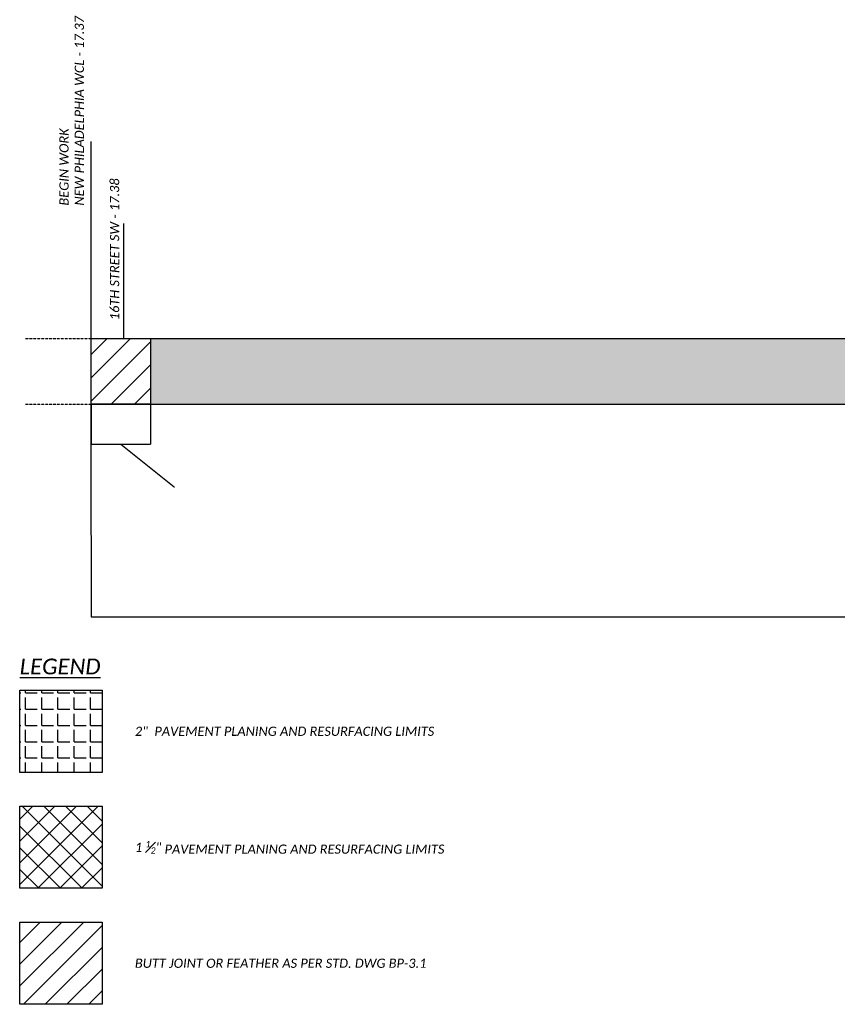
# Model space of a CAD drawing. Header units: feet. Extents: x 2255000 to 2274811, y 288595 to 315000.
# Tile 12 of 13: x 2271075 to 2272320, y 303513 to 305013. Entities that reach past the tile are written whole.
import ezdxf

# ---------------------------------------------------------------- set-up
doc = ezdxf.new("R2010")
doc.units = ezdxf.units.FT
doc.header["$MEASUREMENT"] = 0
doc.header["$PDMODE"] = 3
doc.header["$PDSIZE"] = 1
doc.linetypes.add('corp', pattern=[0])
doc.linetypes.add('OhDOT_USTN3', pattern=[0.22, 0.165, -0.055])
for name, color, linetype in [('PV_P_EOP', 7, 'Continuous'), ('PV_P_Hatch', 14, 'Continuous'), ('PV_X_EOP', 7, 'OhDOT_USTN3'), ('SH_Border', 7, 'Continuous'), ('SH_Data', 7, 'Continuous'), ('SH_TextM', 7, 'Continuous')]:
    doc.layers.add(name, color=color, linetype=linetype)
doc.styles.add('Slanted Normal (0.14) Font 31', font='calibrii.ttf', dxfattribs={"height": 0.14})
doc.styles.add('Slanted Sub-Title (0.17) Font 31', font='calibrii.ttf', dxfattribs={"height": 0.17})
doc.styles.add('Slanted-Normal', font='calibrii.ttf', dxfattribs={"height": 0.14})
doc.dimstyles.new('Dec-1  Slanted', dxfattribs={"dimtxt": 0.14, "dimasz": 0.14, "dimexe": 0.07, "dimexo": 0.07, "dimgap": 0.07, "dimtad": 1, "dimdec": 1, "dimzin": 3, "dimdsep": 46, "dimtxsty": 'Slanted-Normal', "dimblk": 'Dim1', "dimcen": 0, "dimclrd": 95, "dimclre": 95, "dimclrt": 7, "dimaunit": 1, "dimadec": 3, "dimazin": 3, "dimtfac": 1, "dimtdec": 1, "dimtix": 1, "dimtofl": 0, "dimtmove": 1, "dimatfit": 3, "dimldrblk": 'Dim1', "dimfxl": 1, "dimtolj": 1, "dimtzin": 0, "dimlwd": -1, "dimlwe": -1, "dimarcsym": 0})

# ---------------------------------------------------------------- blocks, each defined once
blk = doc.blocks.new('Dim1')
h = blk.add_hatch(color=4)
h.dxf.hatch_style = 1
h.paths.add_polyline_path([(0, 0), (-1, -0.2), (-1, 0.2)])
at = {"color": 4}
blk.add_lwpolyline([(0, 0), (-1, -0.2), (-1, 0.2), (0, 0)], dxfattribs=at)
blk = doc.blocks.new('*D995')
at = {"layer": 'Defpoints', "color": 0, "transparency": 16777216}
for p in [(2273684.1, 304427.4), (2271184.1, 304227.4), (2273684.1, 304103.4)]:
    blk.add_point(p, dxfattribs=at)
at = {"layer": 'SH_TextM', "color": 95, "linetype": 'Continuous', "transparency": 16777216}
for p, q in [((2273684.1, 304427.3), (2273684.1, 304103.3)), ((2271184.1, 304227.3), (2271184.1, 304103.3)), ((2271184.2, 304103.4), (2273684, 304103.4))]:
    blk.add_line(p, q, dxfattribs=at)
at = {"layer": 'SH_TextM', "color": 95, "transparency": 16777216, "xscale": 0.14, "yscale": 0.14, "zscale": 0.14, "rotation": 180}
blk.add_blockref('Dim1', (2271184.1, 304103.4), dxfattribs=at)
at = {"layer": 'SH_TextM', "color": 95, "transparency": 16777216, "xscale": 0.14, "yscale": 0.14, "zscale": 0.14}
blk.add_blockref('Dim1', (2273684.1, 304103.4), dxfattribs=at)
at = {"layer": 'SH_TextM', "color": 7, "transparency": 16777216, "insert": (2272434.1, 304103.6), "char_height": 0.14, "attachment_point": 5, "style": 'Slanted-Normal'}
blk.add_mtext('\\A1;PART 1\\P(01/S<2/05)', dxfattribs=at)
blk = doc.blocks.new('*D996')
at = {"layer": 'Defpoints', "color": 0, "transparency": 16777216}
for p in [(2271184.1, 304427.4), (2271274.4, 304427.4), (2271274.4, 304366.3)]:
    blk.add_point(p, dxfattribs=at)
at = {"layer": 'SH_TextM', "color": 95, "linetype": 'Continuous', "transparency": 16777216}
for p, q in [((2271184.1, 304427.3), (2271184.1, 304366.2)), ((2271274.4, 304427.3), (2271274.4, 304366.2)), ((2271184.2, 304366.3), (2271274.3, 304366.3)), ((2271229.3, 304366.3), (2271310.8, 304301.2)), ((2271310.8, 304301.2), (2271311.2, 304301.2))]:
    blk.add_line(p, q, dxfattribs=at)
at = {"layer": 'SH_TextM', "color": 95, "transparency": 16777216, "xscale": 0.14, "yscale": 0.14, "zscale": 0.14, "rotation": 180}
blk.add_blockref('Dim1', (2271184.1, 304366.3), dxfattribs=at)
at = {"layer": 'SH_TextM', "color": 95, "transparency": 16777216, "xscale": 0.14, "yscale": 0.14, "zscale": 0.14}
blk.add_blockref('Dim1', (2271274.4, 304366.3), dxfattribs=at)
at = {"layer": 'SH_TextM', "color": 7, "transparency": 16777216, "insert": (2271311, 304301.3), "char_height": 0.14, "attachment_point": 5, "style": 'Slanted-Normal'}
blk.add_mtext("\\A1;60'", dxfattribs=at)

msp = doc.modelspace()

# ---------------------------------------------------------------- hatches: boundary and pattern name
at = {"layer": 'PV_P_Hatch'}
h = msp.add_hatch(dxfattribs=at)
h.set_pattern_fill('ANSI31', color=256, scale=200)
h.set_pattern_definition([(45, (-2079.591, -130424.832), (-17.67766953, 17.67766953), [])])
h.paths.add_polyline_path([(2273376.0403, 304527.4153), (2273285.7041, 304527.4153), (2273285.7041, 304427.4153), (2273376.0403, 304427.4153)])
h.paths.add_polyline_path([(2273634.1033, 304427.4153), (2273684.1033, 304427.4153), (2273684.1033, 304527.4153), (2273634.1033, 304527.4153)])
h.paths.add_polyline_path([(2271184.1033, 304427.4153), (2271274.4396, 304427.4153), (2271274.4396, 304527.4153), (2271184.1033, 304527.4153)])
h = msp.add_hatch(dxfattribs=at)
h.set_pattern_fill('ANGLE', color=256, scale=100)
h.set_pattern_definition([(0, (-2079.591, -130424.832), (0, 27.5), [20, -7.5]), (90, (-2079.591, -130424.832), (-27.5, 2e-15), [20, -7.5])])
h.paths.add_polyline_path([(2273285.7041, 304527.4153), (2271274.4396, 304527.4153), (2271274.4396, 304427.4153), (2273285.7041, 304427.4153)])
h = msp.add_hatch(dxfattribs=at)
h.set_pattern_fill('ANGLE', color=256, scale=90)
h.set_pattern_definition([(0, (-2079.591, -130424.832), (0, 24.75), [18, -6.75]), (90, (-2079.591, -130424.832), (-24.75, 2e-15), [18, -6.75])])
h.paths.add_polyline_path([(2271200.8773, 303991.3058), (2271075.8773, 303991.3058), (2271075.8773, 303866.3058), (2271200.8773, 303866.3058)])
h = msp.add_hatch(dxfattribs=at)
h.set_pattern_fill('ANSI37', color=256, scale=187.5)
h.set_pattern_definition([(45, (-3412244.797, -780105.573), (-16.57281518, 16.57281518), []), (135, (-3412244.797, -780105.573), (-16.57281518, -16.57281518), [])])
h.paths.add_polyline_path([(2271200.8773, 303814.6208), (2271075.8773, 303814.6208), (2271075.8773, 303689.6208), (2271200.8773, 303689.6208)])
h = msp.add_hatch(dxfattribs=at)
h.set_pattern_fill('ANSI31', color=256, scale=187.5)
h.set_pattern_definition([(45, (-3412244.797, -780458.944), (-16.57281518, 16.57281518), [])])
h.paths.add_polyline_path([(2271075.8773, 303512.9358), (2271200.8773, 303512.9358), (2271200.8773, 303637.9358), (2271075.8773, 303637.9358)])

# ---------------------------------------------------------------- linework, layer by layer
at = {"layer": 'PV_P_EOP'}
for p, q in [((2271184.1033, 304527.4153), (2273684.1033, 304527.4153)), ((2271184.1033, 304427.4153), (2273684.1033, 304427.4153))]:
    msp.add_line(p, q, dxfattribs=at)
at = {"layer": 'PV_X_EOP'}
for p, q in [((2271084.1033, 304527.4153), (2271184.1033, 304527.4153)), ((2271084.1033, 304427.4153), (2271184.1033, 304427.4153))]:
    msp.add_line(p, q, dxfattribs=at)
at = {"layer": 'SH_Border'}
for points in [[(2271075.8773, 303991.3058), (2271200.8773, 303991.3058), (2271200.8773, 303866.3058), (2271075.8773, 303866.3058)], [(2271075.8773, 303814.6208), (2271200.8773, 303814.6208), (2271200.8773, 303689.6208), (2271075.8773, 303689.6208)], [(2271075.8773, 303637.9358), (2271200.8773, 303637.9358), (2271200.8773, 303512.9358), (2271075.8773, 303512.9358)]]:
    msp.add_lwpolyline(points, close=True, dxfattribs=at)
at = {"layer": 'SH_Data', "linetype": 'corp'}
msp.add_line((2271184.1033, 304227.4153), (2271184.1033, 304827.4153), dxfattribs=at)
at = {"layer": 'SH_Data'}
msp.add_lwpolyline([(2271184.1033, 304527.4153), (2271274.4396, 304527.4153), (2271274.4396, 304427.4153), (2271184.1033, 304427.4153)], close=True, dxfattribs=at)
at = {"layer": 'SH_TextM'}
msp.add_line((2271234.1033, 304527.415), (2271234.1033, 304702.415), dxfattribs=at)

# ---------------------------------------------------------------- texts
at = {"layer": 'SH_Border', "insert": (2271075.4486, 304039.6053), "char_height": 23.99999, "attachment_point": 1, "style": 'Slanted Sub-Title (0.17) Font 31'}
msp.add_mtext_dynamic_manual_height_columns('{\\LLEGEND}', width=174.659646, gutter_width=70, heights=[0], dxfattribs=at)
at = {"layer": 'SH_TextM', "char_height": 14, "rotation": 90, "style": 'Slanted Normal (0.14) Font 31'}
for s, insert, width, attachment_point in [('BEGIN WORK\\PNEW PHILADELPHIA WCL - 17.37', (2271173.3829, 304729.6541), 338.946187, 7), ('16TH STREET SW - 17.38', (2271212.922, 304555.0703), 386.544791, 1)]:
    msp.add_mtext(s, dxfattribs=dict(at, insert=insert, width=width, attachment_point=attachment_point))
at = {"layer": 'SH_TextM', "char_height": 14, "attachment_point": 4, "style": 'Slanted Normal (0.14) Font 31'}
for s, insert, width in [('\\A1;2"  PAVEMENT PLANING AND RESURFACING LIMITS', (2271250.8773, 303928.8058), 1147.892374), ('\\A1;1 {\\H0.7x;\\S1#2;\\H1.42857x;"\\A0;\\H1x; PAVEMENT PLANING AND RESURFACING LIMITS}', (2271250.8773, 303752.1208), 538.946187), ('BUTT JOINT OR FEATHER AS PER STD. DWG BP-3.1', (2271250.8773, 303575.4358), 538.946187)]:
    msp.add_mtext(s, dxfattribs=dict(at, insert=insert, width=width))

# ---------------------------------------------------------------- dimensions: what is measured, and where the dimension line sits
at = {"layer": 'SH_TextM'}
dim = msp.add_linear_dim(base=(2273684.1033, 304103.3556), p1=(2271184.1033, 304227.4153), p2=(2273684.1033, 304427.4153), text='PART 1\\P(01/S<2/05)', dimstyle='Dec-1  Slanted', override={"dimlfac": -100, "dimpost": "'"}, dxfattribs=at)
dim.commit()
dim.dimension.update_dxf_attribs({"geometry": '*D995', "text_midpoint": (2272434.1033, 304103.6401)})
dim = msp.add_linear_dim(base=(2271274.4396, 304366.2806), p1=(2271184.1033, 304427.4153), p2=(2271274.4396, 304427.4153), text="60'", dimstyle='Dec-1  Slanted', override={"dimlfac": -100, "dimpost": "'"}, dxfattribs=at)
dim.commit()
dim.dimension.update_dxf_attribs({"geometry": '*D996', "text_midpoint": (2271310.8231, 304301.1838), "dimtype": 160})

doc.saveas('drawing.dxf')
